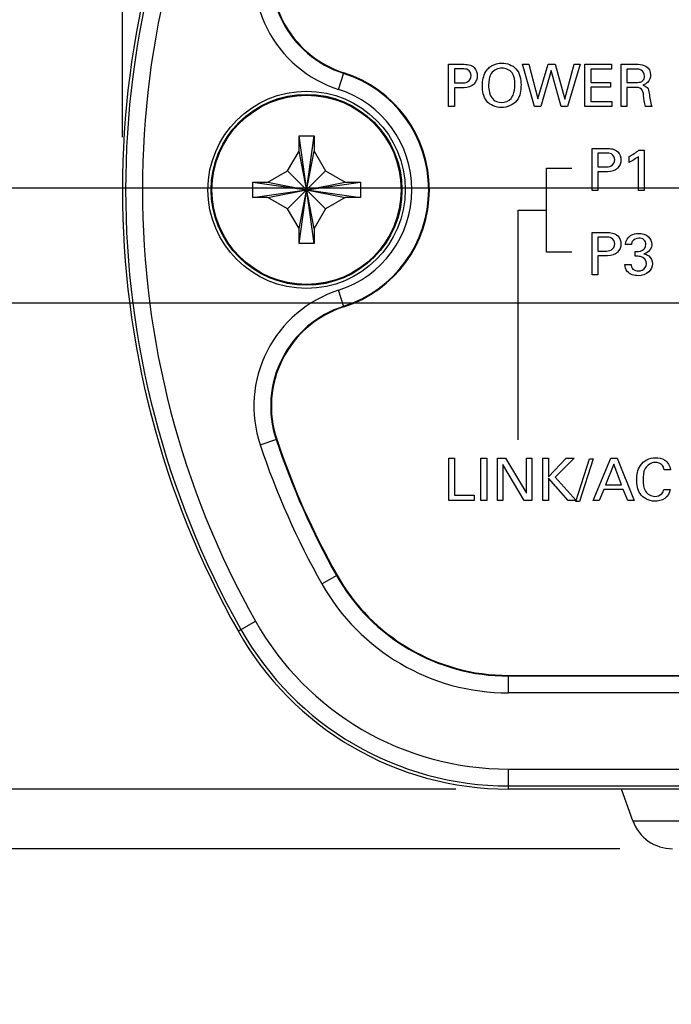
# Model space of a CAD drawing. Header units: inches. Extents: x 0 to 34, y 0 to 22.
# Tile 4 of 47: x 14.141 to 14.916, y 11.329 to 12.5. Entities that reach past the tile are written whole.
import ezdxf

# ---------------------------------------------------------------- set-up
doc = ezdxf.new("R2010")
doc.units = ezdxf.units.IN
doc.header["$LTSCALE"] = 1.87
doc.header["$MEASUREMENT"] = 0
doc.layers.get('0').update_dxf_attribs({"linetype": 'CONTINUOUS'})
doc.layers.add('DIMENSIONS', color=7, linetype='CONTINUOUS')
doc.styles.get("Standard").update_dxf_attribs({"font": 'txt', "width": 0.8})
doc.dimstyles.new('DIMSTYLE_2', dxfattribs={"dimtxt": 0.125, "dimasz": 0.18, "dimexe": 0.125, "dimexo": 0.0625, "dimgap": 0.03125, "dimtad": 0, "dimtih": 1, "dimtoh": 1, "dimdec": 3, "dimzin": 4, "dimdsep": 46, "dimtxsty": 'STANDARD', "dimblk": '_FILLED', "dimblk1": '_FILLED', "dimblk2": '_FILLED', "dimcen": 0.09, "dimadec": 0, "dimazin": 0, "dimtp": 0.001, "dimtm": 0.001, "dimtfac": 1, "dimtdec": 3, "dimtofl": 0, "dimtmove": 0, "dimatfit": 3, "dimldrblk": '_FILLED', "dimfxl": 1, "dimtolj": 1, "dimtzin": 4, "dimarcsym": 0})

# ---------------------------------------------------------------- blocks, each defined once
blk = doc.blocks.new('*D8')
at = {"layer": 'DIMENSIONS', "color": 2, "linetype": 'CONTINUOUS'}
for p, q in [((13.9802, 11.5144), (13.9385, 11.431)), ((14.8553, 11.5144), (13.9802, 11.5144)), ((13.9385, 11.431), (13.4878, 11.431))]:
    blk.add_line(p, q, dxfattribs=at)
at = {"layer": 'DIMENSIONS', "color": 2, "linetype": 'CONTINUOUS', "insert": (13.4253, 11.4935), "char_height": 0.125, "width": 1.325, "attachment_point": 3, "line_spacing_factor": 0.9}
blk.add_mtext('4X .071{\\Ftxt.shx;\\W1.000000;\\H0.125000; }[1.8]', dxfattribs=at)
blk = doc.blocks.new('_FILLED')
at = {"color": 0, "linetype": 'BYBLOCK'}
blk.add_solid([(0, 0), (-1, 0.1736), (-1, -0.1736)], dxfattribs=at)
blk = doc.blocks.new('*D9')
at = {"layer": 'DIMENSIONS', "color": 2, "linetype": 'CONTINUOUS'}
blk.add_line((14.6601, 11.5854), (13.4878, 11.5854), dxfattribs=at)
at = {"layer": 'DIMENSIONS', "color": 2, "linetype": 'CONTINUOUS', "insert": (13.4253, 11.6479), "char_height": 0.125, "width": 0.825, "attachment_point": 3, "line_spacing_factor": 0.9}
blk.add_mtext('.000{\\Ftxt.shx;\\W1.000000;\\H0.125000; }[0]', dxfattribs=at)
blk = doc.blocks.new('*D10')
at = {"layer": 'DIMENSIONS', "color": 2, "linetype": 'CONTINUOUS'}
blk.add_line((15.5112, 12.1631), (13.4878, 12.1631), dxfattribs=at)
at = {"layer": 'DIMENSIONS', "color": 2, "linetype": 'CONTINUOUS', "insert": (13.4253, 12.2256), "char_height": 0.125, "width": 1.525, "attachment_point": 3, "line_spacing_factor": 0.9}
blk.add_mtext('2X .578{\\Ftxt.shx;\\W1.000000;\\H0.125000; }[14.67]', dxfattribs=at)
blk = doc.blocks.new('*D11')
at = {"layer": 'DIMENSIONS', "color": 2, "linetype": 'CONTINUOUS'}
blk.add_line((16.7425, 12.2999), (13.4878, 12.2999), dxfattribs=at)
at = {"layer": 'DIMENSIONS', "color": 2, "linetype": 'CONTINUOUS', "insert": (13.4253, 12.3624), "char_height": 0.125, "width": 1.525, "attachment_point": 3, "line_spacing_factor": 0.9}
blk.add_mtext('2X .715{\\Ftxt.shx;\\W1.000000;\\H0.125000; }[18.15]', dxfattribs=at)
blk = doc.blocks.new('*D12')
at = {"layer": 'DIMENSIONS', "color": 2, "linetype": 'CONTINUOUS'}
blk.add_line((14.6601, 13.0104), (13.4878, 13.0104), dxfattribs=at)
at = {"layer": 'DIMENSIONS', "color": 2, "linetype": 'CONTINUOUS', "insert": (13.4253, 13.0729), "char_height": 0.125, "width": 1.225, "attachment_point": 3, "line_spacing_factor": 0.9}
blk.add_mtext('1.425{\\Ftxt.shx;\\W1.000000;\\H0.125000; }[36.2]', dxfattribs=at)
blk = doc.blocks.new('*D22')
at = {"layer": 'DIMENSIONS', "color": 2, "linetype": 'CONTINUOUS'}
blk.add_line((14.2635, 12.3604), (14.2635, 13.6979), dxfattribs=at)
at = {"layer": 'DIMENSIONS', "color": 2, "linetype": 'CONTINUOUS', "insert": (14.201, 13.7604), "char_height": 0.125, "width": 1.425, "attachment_point": 1, "rotation": 90, "line_spacing_factor": 0.9}
blk.add_mtext('4.858{\\Ftxt.shx;\\W1.000000;\\H0.125000; }[123.39]', dxfattribs=at)

msp = doc.modelspace()

# ---------------------------------------------------------------- linework, layer by layer
at = {"color": 40, "linetype": 'CONTINUOUS'}
for p, q in [((14.6513, 12.397), (14.6513, 12.4472)), ((14.6513, 12.4472), (14.6681, 12.4472)), ((14.7537, 12.397), (14.7394, 12.4472)), ((14.7394, 12.4472), (14.7469, 12.4472)), ((14.7469, 12.4472), (14.7577, 12.4059)), ((14.7577, 12.4059), (14.7697, 12.4472)), ((14.7697, 12.4472), (14.7783, 12.4472)), ((14.7783, 12.4472), (14.7896, 12.4056)), ((14.7896, 12.4056), (14.801, 12.4472)), ((14.8078, 12.4472), (14.793, 12.397)), ((14.801, 12.4472), (14.8078, 12.4472)), ((14.8136, 12.397), (14.8136, 12.4472)), ((14.8136, 12.4472), (14.8451, 12.4472)), ((14.8451, 12.4472), (14.8451, 12.4413)), ((14.8567, 12.397), (14.8567, 12.4472)), ((14.8567, 12.4472), (14.8747, 12.4472)), ((14.6583, 12.4416), (14.6583, 12.4252)), ((14.668, 12.4416), (14.6583, 12.4416)), ((14.7736, 12.4399), (14.7612, 12.397)), ((14.7852, 12.397), (14.7736, 12.4399)), ((14.8206, 12.4413), (14.8206, 12.4257)), ((14.8451, 12.4413), (14.8206, 12.4413)), ((14.8635, 12.4414), (14.8635, 12.4256)), ((14.8745, 12.4414), (14.8635, 12.4414)), ((14.6583, 12.4252), (14.6665, 12.4252)), ((14.8206, 12.4257), (14.8439, 12.4257)), ((14.8439, 12.4257), (14.8439, 12.4198)), ((14.8635, 12.4256), (14.8745, 12.4256)), ((14.6583, 12.4193), (14.6583, 12.397)), ((14.6664, 12.4193), (14.6583, 12.4193)), ((14.8206, 12.4198), (14.8206, 12.4031)), ((14.8439, 12.4198), (14.8206, 12.4198)), ((14.8636, 12.4197), (14.8636, 12.397)), ((14.8724, 12.4197), (14.8636, 12.4197)), ((14.8206, 12.4031), (14.8457, 12.4031)), ((14.8457, 12.4031), (14.8457, 12.397)), ((14.6583, 12.397), (14.6513, 12.397)), ((14.7612, 12.397), (14.7537, 12.397)), ((14.793, 12.397), (14.7852, 12.397)), ((14.8457, 12.397), (14.8136, 12.397)), ((14.8636, 12.397), (14.8567, 12.397)), ((14.8931, 12.397), (14.8857, 12.397)), ((14.8222, 12.297), (14.8222, 12.3472)), ((14.8222, 12.3472), (14.839, 12.3472)), ((14.8291, 12.3415), (14.8291, 12.3251)), ((14.8388, 12.3415), (14.8291, 12.3415)), ((14.8778, 12.3451), (14.884, 12.3451)), ((14.884, 12.3451), (14.884, 12.297)), ((14.8661, 12.3305), (14.8661, 12.3375)), ((14.8773, 12.297), (14.8773, 12.3375)), ((14.7679, 12.2236), (14.7679, 12.3236)), ((14.7679, 12.3236), (14.7979, 12.3236)), ((14.8291, 12.3251), (14.8374, 12.3251)), ((14.8291, 12.3193), (14.8291, 12.297)), ((14.8372, 12.3193), (14.8291, 12.3193)), ((14.8291, 12.297), (14.8222, 12.297)), ((14.884, 12.297), (14.8773, 12.297)), ((14.7341, 12.0007), (14.7341, 12.2736)), ((14.7341, 12.2736), (14.7679, 12.2736)), ((14.8222, 12.197), (14.8222, 12.2472)), ((14.8222, 12.2472), (14.839, 12.2472)), ((14.8291, 12.2415), (14.8291, 12.2251)), ((14.8388, 12.2415), (14.8291, 12.2415)), ((14.7979, 12.2236), (14.7679, 12.2236)), ((14.8291, 12.2251), (14.8374, 12.2251)), ((14.8689, 12.2328), (14.8619, 12.2328)), ((14.8733, 12.2189), (14.8733, 12.2245)), ((14.8291, 12.2193), (14.8291, 12.197)), ((14.8372, 12.2193), (14.8291, 12.2193)), ((14.8611, 12.2093), (14.8685, 12.2093)), ((14.8291, 12.197), (14.8222, 12.197)), ((14.6516, 11.9285), (14.6516, 11.9787)), ((14.6516, 11.9787), (14.6584, 11.9787)), ((14.6584, 11.9787), (14.6584, 11.9347)), ((14.6898, 11.9285), (14.6898, 11.9787)), ((14.6898, 11.9787), (14.6968, 11.9787)), ((14.6968, 11.9787), (14.6968, 11.9285)), ((14.7096, 11.9285), (14.7096, 11.9787)), ((14.7096, 11.9787), (14.7193, 11.9787)), ((14.7193, 11.9787), (14.744, 11.9372)), ((14.744, 11.9372), (14.744, 11.9787)), ((14.744, 11.9787), (14.7503, 11.9787)), ((14.7503, 11.9787), (14.7503, 11.9285)), ((14.7635, 11.9285), (14.7635, 11.9787)), ((14.7635, 11.9787), (14.7704, 11.9787)), ((14.7704, 11.9787), (14.7704, 11.9567)), ((14.7704, 11.9567), (14.7913, 11.9787)), ((14.8008, 11.9787), (14.7784, 11.9562)), ((14.7913, 11.9787), (14.8008, 11.9787)), ((14.8027, 11.9274), (14.819, 11.978)), ((14.8235, 11.978), (14.8073, 11.9274)), ((14.819, 11.978), (14.8235, 11.978)), ((14.8233, 11.9285), (14.8444, 11.9787)), ((14.8444, 11.9787), (14.8519, 11.9787)), ((14.8519, 11.9787), (14.8722, 11.9285)), ((14.7159, 11.9711), (14.7159, 11.9285)), ((14.7414, 11.9285), (14.7159, 11.9711)), ((14.8478, 11.9718), (14.8381, 11.9472)), ((14.8571, 11.9472), (14.8478, 11.9718)), ((14.7704, 11.9551), (14.7704, 11.9285)), ((14.7935, 11.9285), (14.7704, 11.9551)), ((14.7784, 11.9562), (14.8033, 11.9285)), ((14.9152, 11.9651), (14.9078, 11.9651)), ((14.8381, 11.9472), (14.8571, 11.9472)), ((14.6584, 11.9347), (14.6818, 11.9347)), ((14.6818, 11.9347), (14.6818, 11.9285)), ((14.8359, 11.9415), (14.8305, 11.9285)), ((14.8592, 11.9415), (14.8359, 11.9415)), ((14.8646, 11.9285), (14.8592, 11.9415)), ((14.9074, 11.9417), (14.9151, 11.9417)), ((14.6818, 11.9285), (14.6516, 11.9285)), ((14.6968, 11.9285), (14.6898, 11.9285)), ((14.7159, 11.9285), (14.7096, 11.9285)), ((14.7503, 11.9285), (14.7414, 11.9285)), ((14.7704, 11.9285), (14.7635, 11.9285)), ((14.8033, 11.9285), (14.7935, 11.9285)), ((14.8073, 11.9274), (14.8027, 11.9274)), ((14.8305, 11.9285), (14.8233, 11.9285)), ((14.8722, 11.9285), (14.8646, 11.9285))]:
    msp.add_line(p, q, dxfattribs=at)
at = {"color": 7, "linetype": 'CONTINUOUS'}
for p, q in [((14.5206, 12.4173), (14.5269, 12.4372)), ((14.4735, 12.3439), (14.4735, 12.3619)), ((14.4735, 12.2339), (14.4915, 12.3619)), ((14.4915, 12.2339), (14.4735, 12.3619)), ((14.4735, 12.3619), (14.4915, 12.3619)), ((14.4915, 12.3619), (14.4915, 12.3439)), ((14.46, 12.3205), (14.4735, 12.3439)), ((14.4735, 12.2519), (14.4915, 12.3439)), ((14.4915, 12.2519), (14.4735, 12.3439)), ((14.4915, 12.3439), (14.5051, 12.3205)), ((14.4365, 12.3069), (14.46, 12.3205)), ((14.46, 12.2754), (14.5051, 12.3205)), ((14.5051, 12.2754), (14.46, 12.3205)), ((14.5051, 12.3205), (14.5285, 12.3069)), ((14.4185, 12.2889), (14.4185, 12.3069)), ((14.4185, 12.3069), (14.5465, 12.2889)), ((14.4185, 12.3069), (14.4365, 12.3069)), ((14.4185, 12.2889), (14.5465, 12.3069)), ((14.4365, 12.3069), (14.5285, 12.2889)), ((14.4365, 12.2889), (14.5285, 12.3069)), ((14.5285, 12.3069), (14.5465, 12.3069)), ((14.5465, 12.3069), (14.5465, 12.2889)), ((14.4365, 12.2889), (14.4185, 12.2889)), ((14.46, 12.2754), (14.4365, 12.2889)), ((14.5285, 12.2889), (14.5051, 12.2754)), ((14.5465, 12.2889), (14.5285, 12.2889)), ((14.4735, 12.2519), (14.46, 12.2754)), ((14.5051, 12.2754), (14.4915, 12.2519)), ((14.4735, 12.2339), (14.4735, 12.2519)), ((14.4915, 12.2519), (14.4915, 12.2339)), ((14.4915, 12.2339), (14.4735, 12.2339)), ((14.5269, 12.1587), (14.5206, 12.1785)), ((14.4273, 11.9947), (14.447, 12.0013)), ((14.5007, 11.8295), (14.5188, 11.8397)), ((14.4011, 11.7733), (14.4217, 11.7849)), ((14.7226, 11.6998), (14.7226, 11.7205)), ((14.7226, 11.7205), (19.4424, 11.7205)), ((19.4424, 11.7198), (14.7226, 11.7198)), ((19.4424, 11.6998), (14.7226, 11.6998)), ((14.7226, 11.5854), (14.7226, 11.6091)), ((14.7226, 11.6091), (19.4424, 11.6091)), ((14.7226, 11.5891), (19.4424, 11.5891)), ((19.4424, 11.5854), (14.7226, 11.5854)), ((14.8707, 11.5476), (14.8572, 11.5854)), ((14.8707, 11.5476), (15.2944, 11.5476))]:
    msp.add_line(p, q, dxfattribs=at)
for radius in [0.1173, 0.1135, 0.1125]:
    msp.add_circle((14.4825, 12.2979), radius, dxfattribs=at)
for centre, radius, start, end in [((15.3325, 12.2979), 1.069, 150.6125, 209.3875), ((15.3325, 12.2979), 1.0653, 150.6125, 209.3875), ((15.3325, 12.2979), 1.0453, 150.6125, 209.3875), ((14.5645, 12.5552), 0.1447, 161.4814, 252.3329), ((14.5645, 12.5552), 0.1247, 161.4814, 252.3329), ((14.5645, 12.5552), 0.1239, 161.4814, 252.3329), ((14.4825, 12.2979), 0.1453, 287.6671, 72.3329), ((14.4825, 12.2979), 0.1461, 287.6671, 72.3329), ((14.4825, 12.2979), 0.1253, 287.6671, 72.3329), ((14.5645, 12.0406), 0.1447, 107.6671, 198.5186), ((14.5645, 12.0406), 0.1247, 107.6671, 198.5186), ((14.5645, 12.0406), 0.1239, 107.6671, 198.5186), ((15.3325, 12.2979), 0.9347, 198.5186, 209.3875), ((15.3325, 12.2979), 0.9339, 198.5186, 209.3875), ((15.3325, 12.2979), 0.9547, 198.5186, 209.3875), ((14.7226, 11.9544), 0.2347, 209.3875, 270), ((14.7226, 11.9544), 0.2339, 209.3875, 270), ((14.7226, 11.9544), 0.2547, 209.3875, 270), ((14.7226, 11.9544), 0.3453, 209.3875, 270), ((14.7226, 11.9544), 0.369, 209.3875, 270), ((14.7226, 11.9544), 0.3653, 209.3875, 270), ((14.9178, 11.5644), 0.05, 199.6538, 270)]:
    msp.add_arc(centre, radius, start, end, dxfattribs=at)
at = {"color": 40, "linetype": 'CONTINUOUS'}
for points in [[(14.6681, 12.4472), (14.6729, 12.4472), (14.6786, 12.4467), (14.6818, 12.4432)], [(14.6818, 12.4432), (14.6843, 12.4407), (14.6855, 12.4369), (14.6855, 12.4334)], [(14.8862, 12.4448), (14.8895, 12.4428), (14.8918, 12.4385), (14.8918, 12.4346)], [(14.8918, 12.4346), (14.8918, 12.4314), (14.8905, 12.428), (14.8882, 12.4257)], [(14.6855, 12.4334), (14.6855, 12.4299), (14.684, 12.4261), (14.6816, 12.4236)], [(14.699, 12.4222), (14.699, 12.4167), (14.7, 12.4106), (14.7035, 12.4063)], [(14.8745, 12.4256), (14.8767, 12.4256), (14.8791, 12.4256), (14.8811, 12.4267)], [(14.8882, 12.4257), (14.8866, 12.4241), (14.8845, 12.423), (14.8823, 12.4225)], [(14.8857, 12.397), (14.8842, 12.4013), (14.8839, 12.4058), (14.8834, 12.4103)], [(14.89, 12.4128), (14.8906, 12.4075), (14.8913, 12.4021), (14.8931, 12.397)], [(14.7035, 12.4063), (14.706, 12.4032), (14.7106, 12.4017), (14.7146, 12.4017)], [(14.7146, 12.4017), (14.7186, 12.4017), (14.7231, 12.4033), (14.7257, 12.4063)], [(14.839, 12.3472), (14.8437, 12.3472), (14.8494, 12.3466), (14.8527, 12.3431)], [(14.8527, 12.3431), (14.8551, 12.3406), (14.8564, 12.3369), (14.8564, 12.3334)], [(14.8661, 12.3375), (14.8702, 12.3396), (14.8742, 12.3421), (14.8778, 12.3451)], [(14.8564, 12.3334), (14.8564, 12.3299), (14.8549, 12.3261), (14.8524, 12.3236)], [(14.8773, 12.3375), (14.8739, 12.3347), (14.8701, 12.3324), (14.8661, 12.3305)], [(14.839, 12.2472), (14.8437, 12.2472), (14.8494, 12.2466), (14.8527, 12.2431)], [(14.8527, 12.2431), (14.8551, 12.2406), (14.8564, 12.2369), (14.8564, 12.2334)], [(14.8564, 12.2334), (14.8564, 12.2299), (14.8549, 12.2261), (14.8524, 12.2236)], [(14.8799, 12.2185), (14.8778, 12.2189), (14.8755, 12.2189), (14.8733, 12.2189)], [(14.8869, 12.21), (14.8869, 12.2137), (14.8835, 12.2177), (14.8799, 12.2185)], [(14.864, 12.2008), (14.862, 12.203), (14.8612, 12.2063), (14.8611, 12.2093)], [(14.8772, 12.1958), (14.8725, 12.1958), (14.867, 12.1972), (14.864, 12.2008)], [(14.8969, 11.9334), (14.8997, 11.9334), (14.903, 11.9343), (14.905, 11.9364)], [(14.905, 11.9364), (14.9063, 11.9378), (14.9071, 11.9398), (14.9074, 11.9417)]]:
    msp.add_open_spline(points, degree=3, dxfattribs=at)
for points, knots in [([(14.6982, 12.4418), (14.6994, 12.4431), (14.7042, 12.4471), (14.7106, 12.4485), (14.7149, 12.4485)], [0, 0, 0, 0, 0.292991, 1, 1, 1, 1]), ([(14.7149, 12.4485), (14.7209, 12.4485), (14.7349, 12.4437), (14.7376, 12.4294), (14.7376, 12.4226)], [0, 0, 0, 0, 0.467347, 1, 1, 1, 1]), ([(14.8747, 12.4472), (14.8755, 12.4472), (14.8794, 12.4472), (14.8836, 12.4465), (14.8862, 12.4448)], [0, 0, 0, 0, 0.200282, 1, 1, 1, 1]), ([(14.6665, 12.4252), (14.6691, 12.4252), (14.675, 12.425), (14.6781, 12.4309), (14.6781, 12.4337)], [0, 0, 0, 0, 0.475375, 1, 1, 1, 1]), ([(14.6781, 12.4337), (14.6781, 12.4363), (14.6754, 12.4418), (14.6702, 12.4416), (14.668, 12.4416)], [0, 0, 0, 0, 0.545722, 1, 1, 1, 1]), ([(14.6917, 12.4218), (14.6917, 12.4233), (14.692, 12.4304), (14.6944, 12.4377), (14.6982, 12.4418)], [0, 0, 0, 0, 0.221689, 1, 1, 1, 1]), ([(14.715, 12.4427), (14.7103, 12.4427), (14.6998, 12.4376), (14.699, 12.427), (14.699, 12.4222)], [0, 0, 0, 0, 0.496527, 1, 1, 1, 1]), ([(14.7302, 12.4227), (14.7302, 12.4276), (14.7296, 12.438), (14.7194, 12.4427), (14.715, 12.4427)], [0, 0, 0, 0, 0.525857, 1, 1, 1, 1]), ([(14.8845, 12.4332), (14.8845, 12.4359), (14.8817, 12.4413), (14.8765, 12.4414), (14.8745, 12.4414)], [0, 0, 0, 0, 0.570582, 1, 1, 1, 1]), ([(14.6816, 12.4236), (14.6809, 12.423), (14.6767, 12.4195), (14.6708, 12.4193), (14.6664, 12.4193)], [0, 0, 0, 0, 0.177402, 1, 1, 1, 1]), ([(14.7144, 12.3958), (14.7079, 12.3958), (14.6937, 12.4013), (14.6917, 12.4155), (14.6917, 12.4218)], [0, 0, 0, 0, 0.507894, 1, 1, 1, 1]), ([(14.7376, 12.4226), (14.7376, 12.4163), (14.7356, 12.4018), (14.7211, 12.3958), (14.7144, 12.3958)], [0, 0, 0, 0, 0.485866, 1, 1, 1, 1]), ([(14.7257, 12.4063), (14.7267, 12.4076), (14.7295, 12.4127), (14.7302, 12.4186), (14.7302, 12.4227)], [0, 0, 0, 0, 0.282109, 1, 1, 1, 1]), ([(14.8811, 12.4267), (14.8814, 12.4269), (14.8835, 12.4283), (14.8845, 12.4311), (14.8845, 12.4332)], [0, 0, 0, 0, 0.153582, 1, 1, 1, 1]), ([(14.8823, 12.4225), (14.8843, 12.4219), (14.8888, 12.42), (14.8897, 12.4151), (14.89, 12.4128)], [0, 0, 0, 0, 0.463461, 1, 1, 1, 1]), ([(14.8834, 12.4103), (14.8831, 12.4129), (14.882, 12.4194), (14.8752, 12.4197), (14.8724, 12.4197)], [0, 0, 0, 0, 0.479597, 1, 1, 1, 1]), ([(14.849, 12.3337), (14.849, 12.3363), (14.8463, 12.3417), (14.841, 12.3415), (14.8388, 12.3415)], [0, 0, 0, 0, 0.545765, 1, 1, 1, 1]), ([(14.8374, 12.3251), (14.8399, 12.3251), (14.8458, 12.3249), (14.849, 12.3309), (14.849, 12.3337)], [0, 0, 0, 0, 0.475217, 1, 1, 1, 1]), ([(14.8524, 12.3236), (14.8517, 12.3229), (14.8475, 12.3195), (14.8416, 12.3193), (14.8372, 12.3193)], [0, 0, 0, 0, 0.177481, 1, 1, 1, 1]), ([(14.849, 12.2337), (14.849, 12.2363), (14.8463, 12.2417), (14.841, 12.2415), (14.8388, 12.2415)], [0, 0, 0, 0, 0.545768, 1, 1, 1, 1]), ([(14.8619, 12.2328), (14.862, 12.2371), (14.8665, 12.2449), (14.8743, 12.246), (14.8774, 12.246)], [0, 0, 0, 0, 0.578768, 1, 1, 1, 1]), ([(14.8777, 12.2404), (14.8748, 12.2404), (14.87, 12.2383), (14.869, 12.2341), (14.8689, 12.2328)], [0, 0, 0, 0, 0.688685, 1, 1, 1, 1]), ([(14.8774, 12.246), (14.8816, 12.246), (14.8898, 12.244), (14.8931, 12.2363), (14.8931, 12.233)], [0, 0, 0, 0, 0.559159, 1, 1, 1, 1]), ([(14.8861, 12.2328), (14.8861, 12.2349), (14.8845, 12.2396), (14.8797, 12.2404), (14.8777, 12.2404)], [0, 0, 0, 0, 0.500975, 1, 1, 1, 1]), ([(14.8524, 12.2236), (14.8517, 12.2229), (14.8475, 12.2195), (14.8416, 12.2193), (14.8372, 12.2193)], [0, 0, 0, 0, 0.177484, 1, 1, 1, 1]), ([(14.8374, 12.2251), (14.8399, 12.2251), (14.8458, 12.2249), (14.849, 12.2309), (14.849, 12.2337)], [0, 0, 0, 0, 0.475216, 1, 1, 1, 1]), ([(14.8733, 12.2245), (14.876, 12.2243), (14.8821, 12.2242), (14.8861, 12.23), (14.8861, 12.2328)], [0, 0, 0, 0, 0.491187, 1, 1, 1, 1]), ([(14.8931, 12.233), (14.8931, 12.2319), (14.8925, 12.2267), (14.8875, 12.2225), (14.8836, 12.2216)], [0, 0, 0, 0, 0.209597, 1, 1, 1, 1]), ([(14.8836, 12.2216), (14.8857, 12.2213), (14.8913, 12.2196), (14.8938, 12.2134), (14.8938, 12.21)], [0, 0, 0, 0, 0.381729, 1, 1, 1, 1]), ([(14.8685, 12.2093), (14.8684, 12.2073), (14.8701, 12.2025), (14.875, 12.2015), (14.8773, 12.2015)], [0, 0, 0, 0, 0.463066, 1, 1, 1, 1]), ([(14.8938, 12.21), (14.8938, 12.2065), (14.8902, 12.1982), (14.8816, 12.1958), (14.8772, 12.1958)], [0, 0, 0, 0, 0.439848, 1, 1, 1, 1]), ([(14.8773, 12.2015), (14.8788, 12.2015), (14.8835, 12.2019), (14.8869, 12.2069), (14.8869, 12.21)], [0, 0, 0, 0, 0.318959, 1, 1, 1, 1]), ([(14.8752, 11.953), (14.8752, 11.9589), (14.8771, 11.9724), (14.8906, 11.9794), (14.8972, 11.9794)], [0, 0, 0, 0, 0.469766, 1, 1, 1, 1]), ([(14.8972, 11.9794), (14.9011, 11.9794), (14.9099, 11.978), (14.9149, 11.9695), (14.9152, 11.9651)], [0, 0, 0, 0, 0.469003, 1, 1, 1, 1]), ([(14.8969, 11.9738), (14.8924, 11.9738), (14.883, 11.9674), (14.8827, 11.9576), (14.8827, 11.9531)], [0, 0, 0, 0, 0.499774, 1, 1, 1, 1]), ([(14.9078, 11.9651), (14.9075, 11.9669), (14.906, 11.972), (14.9002, 11.9738), (14.8969, 11.9738)], [0, 0, 0, 0, 0.355868, 1, 1, 1, 1]), ([(14.8963, 11.9277), (14.8898, 11.9277), (14.8768, 11.9344), (14.8752, 11.9474), (14.8752, 11.953)], [0, 0, 0, 0, 0.536101, 1, 1, 1, 1]), ([(14.8827, 11.9531), (14.8827, 11.9485), (14.8831, 11.9388), (14.8925, 11.9334), (14.8969, 11.9334)], [0, 0, 0, 0, 0.512239, 1, 1, 1, 1]), ([(14.9151, 11.9417), (14.9146, 11.9375), (14.9094, 11.9293), (14.9005, 11.9277), (14.8963, 11.9277)], [0, 0, 0, 0, 0.497537, 1, 1, 1, 1])]:
    msp.add_open_spline(points, degree=3, knots=knots, dxfattribs=at)

# ---------------------------------------------------------------- dimensions: what is measured, and where the dimension line sits
at = {"layer": 'DIMENSIONS', "color": 2, "linetype": 'CONTINUOUS'}
for feature_location, offset, dtype, origin, picture, middle in [((14.2635, 12.3604), (0, 1.3375), 1, (19.1215, 12.2979), '*D22', (14.2635, 14.4729)), ((14.6601, 13.0104), (-1.1722, 0), 0, (14.7226, 11.5854), '*D12', (12.8128, 13.0104)), ((14.6600900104, 11.5854049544), (-1.1722442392, 0), 0, (14.7225900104, 11.5854049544), '*D9', (13.0128457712, 11.5854049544))]:
    dim = msp.add_ordinate_dim(feature_location=feature_location, offset=offset, dtype=dtype, origin=origin, dimstyle='DIMSTYLE_2', dxfattribs=at)
    dim.commit()
    dim.dimension.update_dxf_attribs({"geometry": picture, "text_midpoint": middle})
for feature_location, offset, origin, text, picture, middle in [((16.74251, 12.29991), (-3.25467, 0), (16.80501, 11.5854), '2X <>', '*D11', (12.66285, 12.29991)), ((15.5112, 12.1631), (-2.0234, 0), (15.5737, 11.5854), '2X <>', '*D10', (12.6628, 12.1631)), ((14.8553, 11.5144), (-1.3674, -0.0834), (14.7226, 11.5854), '4X <>', '*D8', (12.7628, 11.431))]:
    dim = msp.add_ordinate_dim(feature_location=feature_location, offset=offset, dtype=0, origin=origin, text=text, dimstyle='DIMSTYLE_2', dxfattribs=at)
    dim.commit()
    dim.dimension.update_dxf_attribs({"geometry": picture, "text_midpoint": middle})

doc.saveas('drawing.dxf')
